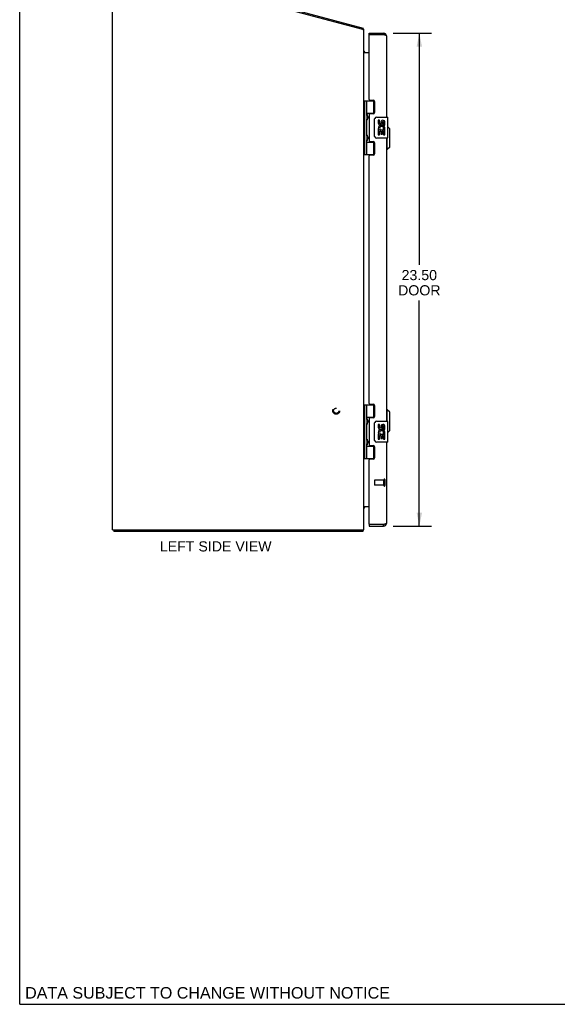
# Model space of a CAD drawing. Header units: inches. Extents: x 0 to 110, y 0 to 71.
# Tile 1 of 5: x 0 to 26, y 0 to 47. Entities that reach past the tile are written whole.
import ezdxf

# ---------------------------------------------------------------- set-up
doc = ezdxf.new("R2010")
doc.units = ezdxf.units.IN
doc.header["$LTSCALE"] = 6.032258
doc.header["$MEASUREMENT"] = 0
doc.linetypes.add('HIDDEN', pattern=[0.2, 0.1, -0.1])
doc.layers.get('0').update_dxf_attribs({"linetype": 'CONTINUOUS'})
for name, color, linetype in [('02___PRT_ALL_AXES', 7, 'CONTINUOUS'), ('DEFAULT_2', 8, 'HIDDEN'), ('DIMENSIONS', 7, 'CONTINUOUS')]:
    doc.layers.add(name, color=color, linetype=linetype)
doc.styles.get("Standard").update_dxf_attribs({"font": 'arial.ttf'})
doc.dimstyles.new('DIMSTYLE_1', dxfattribs={"dimtxt": 0.483871, "dimasz": 0.645161, "dimexe": 0.09, "dimexo": 0.07, "dimgap": 0.0375, "dimtad": 0, "dimtih": 1, "dimtoh": 1, "dimzin": 4, "dimdsep": 46, "dimtxsty": 'Standard', "dimblk": '_FILLED', "dimblk1": '_FILLED', "dimblk2": '_FILLED', "dimcen": 0.09, "dimazin": 1, "dimtfac": 1, "dimtofl": 0, "dimtmove": 0, "dimatfit": 3, "dimldrblk": '_FILLED', "dimfxl": 1, "dimtolj": 1, "dimtzin": 4, "dimarcsym": 0})

# ---------------------------------------------------------------- blocks, each defined once
blk = doc.blocks.new('_FILLED')
at = {"color": 0, "linetype": 'ByBlock'}
blk.add_solid([(0, 0), (-1, 0.2), (-1, -0.2)], dxfattribs=at)
blk = doc.blocks.new('*D10')
at = {"layer": 'DIMENSIONS', "color": 2, "linetype": 'Continuous'}
for p, q in [((17.816, 46.291), (19.648, 46.291)), ((19.067, 46.291), (19.067, 35.243)), ((19.067, 22.791), (19.067, 33.549)), ((17.816, 22.791), (19.648, 22.791))]:
    blk.add_line(p, q, dxfattribs=at)
at = {"layer": 'DIMENSIONS', "color": 2, "linetype": 'Continuous', "xscale": 0.6451612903, "yscale": 0.6451612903, "zscale": 0.6451612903}
for p, rotation in [((19.067, 46.291), 90), ((19.067, 22.791), 270)]:
    blk.add_blockref('_FILLED', p, dxfattribs=dict(at, rotation=rotation))
at = {"layer": 'DIMENSIONS', "color": 2, "linetype": 'Continuous', "insert": (19.067, 35.001), "char_height": 0.4839, "width": 2.02542, "attachment_point": 2, "line_spacing_factor": 0.9}
blk.add_mtext('23.50\\PDOOR', dxfattribs=at)

msp = doc.modelspace()

# ---------------------------------------------------------------- linework, layer by layer
at = {"color": 7, "linetype": 'Continuous'}
for p, q in [((0, 0), (0, 70.968)), ((16.363, 46.46), (16.382, 46.532)), ((16.394, 46.5), (16.368, 46.478)), ((16.674, 46.216), (16.674, 46.291)), ((16.689, 46.216), (16.674, 46.216)), ((17.364, 46.291), (17.364, 46.216)), ((16.431, 40.511), (16.431, 43.07)), ((16.431, 43.07), (16.915, 43.07)), ((16.471, 40.511), (16.471, 43.07)), ((16.569, 42.373), (16.569, 43.07)), ((16.884, 43.07), (16.884, 42.48)), ((16.426, 42.412), (16.431, 42.413)), ((16.569, 42.48), (16.916, 42.48)), ((16.581, 42.381), (16.582, 42.377)), ((16.582, 42.377), (16.584, 42.373)), ((16.584, 42.373), (16.585, 42.369)), ((16.585, 42.369), (16.592, 42.353)), ((16.585, 42.353), (16.585, 42.354)), ((16.585, 42.353), (16.585, 42.213)), ((16.592, 42.353), (16.594, 42.349)), ((16.594, 42.349), (16.595, 42.345)), ((16.858, 42.471), (16.909, 42.471)), ((17.034, 42.291), (17.544, 42.291)), ((17.559, 41.306), (17.559, 42.276)), ((16.426, 42.154), (16.431, 42.153)), ((16.569, 41.389), (16.569, 42.192)), ((16.58, 42.183), (16.579, 42.18)), ((16.582, 42.187), (16.58, 42.183)), ((16.583, 42.19), (16.582, 42.187)), ((16.585, 42.194), (16.583, 42.19)), ((16.585, 42.212), (16.585, 42.213)), ((16.585, 42.212), (16.585, 42.212)), ((16.588, 42.202), (16.585, 42.194)), ((16.59, 42.208), (16.588, 42.202)), ((16.593, 42.214), (16.59, 42.208)), ((16.594, 42.218), (16.593, 42.214)), ((16.596, 42.223), (16.594, 42.218)), ((16.598, 42.227), (16.596, 42.223)), ((16.934, 41.391), (16.934, 42.191)), ((17.657, 41.723), (17.559, 41.821)), ((16.426, 41.428), (16.431, 41.429)), ((16.581, 41.396), (16.582, 41.393)), ((16.582, 41.393), (16.584, 41.389)), ((16.584, 41.389), (16.585, 41.385)), ((16.585, 41.385), (16.592, 41.369)), ((16.585, 41.37), (16.585, 41.369)), ((16.585, 41.369), (16.585, 41.229)), ((16.592, 41.369), (16.594, 41.365)), ((16.594, 41.365), (16.595, 41.361)), ((17.657, 40.857), (17.657, 41.723)), ((16.426, 41.169), (16.431, 41.169)), ((16.569, 40.511), (16.569, 41.208)), ((16.569, 41.102), (16.916, 41.102)), ((16.58, 41.199), (16.579, 41.196)), ((16.582, 41.203), (16.58, 41.199)), ((16.583, 41.206), (16.582, 41.203)), ((16.585, 41.21), (16.583, 41.206)), ((16.585, 41.228), (16.585, 41.229)), ((16.585, 41.228), (16.585, 41.227)), ((16.588, 41.218), (16.585, 41.21)), ((16.59, 41.224), (16.588, 41.218)), ((16.593, 41.23), (16.59, 41.224)), ((16.594, 41.234), (16.593, 41.23)), ((16.596, 41.238), (16.594, 41.234)), ((16.598, 41.243), (16.596, 41.238)), ((16.909, 41.111), (16.858, 41.111)), ((16.884, 41.102), (16.884, 40.511)), ((17.544, 41.291), (17.034, 41.291)), ((17.538, 40.739), (17.538, 41.291)), ((17.657, 40.857), (17.538, 40.739)), ((16.431, 40.511), (16.915, 40.511)), ((17.538, 40.739), (17.499, 40.739)), ((16.431, 28.57), (16.915, 28.57)), ((16.431, 26.011), (16.431, 28.57)), ((16.471, 26.011), (16.471, 28.57)), ((16.569, 27.873), (16.569, 28.57)), ((16.884, 28.57), (16.884, 27.98)), ((17.538, 28.341), (17.499, 28.341)), ((17.657, 28.223), (17.538, 28.341)), ((17.538, 27.791), (17.538, 28.341)), ((17.657, 27.357), (17.657, 28.223)), ((16.426, 27.912), (16.431, 27.913)), ((16.569, 27.98), (16.916, 27.98)), ((16.569, 26.889), (16.569, 27.692)), ((16.581, 27.881), (16.582, 27.877)), ((16.582, 27.877), (16.584, 27.873)), ((16.584, 27.692), (16.582, 27.689)), ((16.584, 27.873), (16.585, 27.869)), ((16.586, 27.698), (16.584, 27.692)), ((16.585, 27.869), (16.592, 27.853)), ((16.585, 27.854), (16.585, 27.853)), ((16.585, 27.853), (16.585, 27.713)), ((16.585, 27.713), (16.585, 27.712)), ((16.585, 27.712), (16.585, 27.712)), ((16.591, 27.71), (16.586, 27.698)), ((16.594, 27.716), (16.591, 27.71)), ((16.592, 27.853), (16.594, 27.849)), ((16.595, 27.721), (16.594, 27.716)), ((16.597, 27.725), (16.595, 27.721)), ((16.858, 27.971), (16.909, 27.971)), ((16.934, 26.891), (16.934, 27.691)), ((17.034, 27.791), (17.544, 27.791)), ((17.559, 26.806), (17.559, 27.776)), ((16.426, 27.654), (16.431, 27.653)), ((16.582, 27.689), (16.581, 27.685)), ((17.657, 27.357), (17.559, 27.26)), ((16.426, 26.928), (16.431, 26.929)), ((16.581, 26.896), (16.582, 26.893)), ((16.582, 26.893), (16.584, 26.889)), ((16.584, 26.889), (16.585, 26.885)), ((16.585, 26.885), (16.592, 26.869)), ((16.585, 26.87), (16.585, 26.869)), ((16.585, 26.869), (16.585, 26.729)), ((16.592, 26.869), (16.594, 26.865)), ((16.594, 26.865), (16.595, 26.861)), ((17.544, 26.791), (17.034, 26.791)), ((16.426, 26.669), (16.431, 26.669)), ((16.569, 26.011), (16.569, 26.708)), ((16.569, 26.602), (16.916, 26.602)), ((16.58, 26.699), (16.579, 26.696)), ((16.582, 26.703), (16.58, 26.699)), ((16.583, 26.706), (16.582, 26.703)), ((16.585, 26.71), (16.583, 26.706)), ((16.585, 26.729), (16.585, 26.728)), ((16.585, 26.727), (16.585, 26.728)), ((16.588, 26.718), (16.585, 26.71)), ((16.59, 26.724), (16.588, 26.718)), ((16.593, 26.73), (16.59, 26.724)), ((16.594, 26.734), (16.593, 26.73)), ((16.596, 26.738), (16.594, 26.734)), ((16.598, 26.743), (16.596, 26.738)), ((16.909, 26.611), (16.858, 26.611)), ((16.884, 26.602), (16.884, 26.011)), ((16.431, 26.011), (16.915, 26.011)), ((4.489, 22.616), (4.489, 22.541)), ((16.363, 22.616), (16.363, 22.541)), ((16.384, 22.584), (16.363, 22.605)), ((16.674, 22.866), (16.689, 22.866)), ((16.674, 22.866), (16.674, 22.791)), ((17.364, 22.791), (17.364, 22.866)), ((0, 0), (109.677, 0))]:
    msp.add_line(p, q, dxfattribs=at)
at = {"color": 3, "linetype": 'Continuous'}
for p, q in [((4.426, 22.616), (4.426, 49.638)), ((4.492, 49.718), (16.382, 46.532)), ((16.366, 46.459), (4.501, 49.638)), ((16.366, 46.459), (16.426, 46.459)), ((16.426, 22.616), (16.426, 46.459)), ((16.674, 46.291), (17.364, 46.291)), ((16.674, 43.132), (16.674, 46.201)), ((17.364, 46.216), (16.689, 46.216)), ((17.499, 46.156), (17.499, 42.291)), ((16.441, 45.366), (16.674, 45.366)), ((16.705, 43.101), (16.861, 43.101)), ((16.924, 43.038), (16.924, 42.511)), ((16.674, 42.417), (16.674, 41.164)), ((16.861, 42.448), (16.705, 42.448)), ((16.705, 41.133), (16.861, 41.133)), ((16.924, 41.07), (16.924, 40.543)), ((17.499, 41.291), (17.499, 27.791)), ((16.674, 28.632), (16.674, 40.449)), ((16.861, 40.48), (16.705, 40.48)), ((16.705, 28.601), (16.861, 28.601)), ((16.924, 28.538), (16.924, 28.011)), ((16.674, 27.917), (16.674, 26.664)), ((16.861, 27.948), (16.705, 27.948)), ((17.499, 26.791), (17.499, 22.926)), ((16.705, 26.633), (16.861, 26.633)), ((16.924, 26.57), (16.924, 26.043)), ((16.674, 22.881), (16.674, 25.949)), ((16.861, 25.98), (16.705, 25.98)), ((16.437, 23.699), (16.435, 23.701)), ((16.674, 23.716), (16.441, 23.716)), ((4.426, 22.616), (16.426, 22.616)), ((16.363, 22.541), (4.489, 22.541)), ((16.674, 22.791), (17.364, 22.791)), ((17.364, 22.866), (16.689, 22.866)), ((17.38, 22.87), (17.364, 22.866))]:
    msp.add_line(p, q, dxfattribs=at)
for points in [[(16.389, 46.514), (16.389, 46.518), (16.388, 46.52), (16.388, 46.522), (16.388, 46.524), (16.387, 46.525), (16.387, 46.527), (16.386, 46.528), (16.386, 46.53), (16.385, 46.53), (16.384, 46.531), (16.383, 46.532), (16.383, 46.532), (16.382, 46.532)], [(16.394, 46.5), (16.393, 46.501), (16.393, 46.502), (16.392, 46.504), (16.391, 46.506), (16.391, 46.508), (16.39, 46.51), (16.39, 46.512), (16.389, 46.514)], [(17.499, 46.156), (17.499, 46.158), (17.498, 46.16), (17.497, 46.163), (17.495, 46.165), (17.493, 46.167), (17.49, 46.169), (17.487, 46.172), (17.484, 46.174), (17.48, 46.176), (17.475, 46.179), (17.47, 46.181), (17.465, 46.183), (17.46, 46.186), (17.454, 46.188), (17.447, 46.19), (17.441, 46.193), (17.434, 46.195), (17.427, 46.197), (17.419, 46.199), (17.412, 46.202), (17.404, 46.204), (17.396, 46.206), (17.388, 46.209), (17.38, 46.211), (17.364, 46.216)], [(16.441, 45.366), (16.442, 45.367), (16.442, 45.368), (16.442, 45.369), (16.442, 45.37), (16.441, 45.372), (16.441, 45.373), (16.44, 45.375), (16.439, 45.376), (16.438, 45.378), (16.437, 45.379), (16.436, 45.38), (16.434, 45.381), (16.433, 45.383), (16.432, 45.384), (16.431, 45.385), (16.429, 45.386), (16.428, 45.387), (16.428, 45.389), (16.427, 45.39), (16.426, 45.391), (16.426, 45.392), (16.426, 45.394)], [(16.441, 45.392), (16.442, 45.392), (16.442, 45.391), (16.442, 45.391), (16.442, 45.39), (16.441, 45.389), (16.441, 45.388), (16.44, 45.387), (16.44, 45.386), (16.439, 45.385), (16.438, 45.384), (16.437, 45.383), (16.435, 45.381)], [(16.441, 23.716), (16.442, 23.715), (16.442, 23.713), (16.442, 23.712), (16.442, 23.711), (16.441, 23.709), (16.441, 23.708), (16.44, 23.706), (16.439, 23.705), (16.438, 23.704), (16.437, 23.702), (16.436, 23.701), (16.434, 23.7), (16.433, 23.699), (16.432, 23.698), (16.431, 23.696), (16.429, 23.695), (16.428, 23.694), (16.428, 23.693), (16.427, 23.691), (16.426, 23.69), (16.426, 23.689), (16.426, 23.688)], [(16.441, 23.689), (16.442, 23.69), (16.442, 23.69), (16.442, 23.69), (16.442, 23.691), (16.442, 23.692), (16.441, 23.692), (16.441, 23.693), (16.44, 23.694), (16.439, 23.695), (16.438, 23.696), (16.438, 23.697), (16.437, 23.699)], [(16.373, 22.557), (16.373, 22.555), (16.372, 22.553), (16.372, 22.551), (16.371, 22.549), (16.37, 22.548), (16.37, 22.546), (16.369, 22.545), (16.368, 22.544), (16.368, 22.543), (16.367, 22.542), (16.366, 22.542), (16.366, 22.541), (16.365, 22.541), (16.364, 22.541), (16.363, 22.541)], [(16.384, 22.584), (16.383, 22.583), (16.382, 22.581), (16.381, 22.58), (16.38, 22.578), (16.379, 22.576), (16.378, 22.574), (16.377, 22.571), (16.377, 22.569), (16.376, 22.566), (16.375, 22.564), (16.373, 22.557)], [(17.499, 22.926), (17.499, 22.923), (17.498, 22.921), (17.497, 22.919), (17.495, 22.916), (17.493, 22.914), (17.49, 22.912), (17.487, 22.909), (17.484, 22.907), (17.48, 22.905), (17.475, 22.903), (17.47, 22.9), (17.465, 22.898), (17.46, 22.896), (17.454, 22.893), (17.447, 22.891), (17.441, 22.889), (17.434, 22.886), (17.427, 22.884), (17.419, 22.882), (17.412, 22.879), (17.404, 22.877), (17.396, 22.875), (17.388, 22.873), (17.38, 22.87)]]:
    msp.add_lwpolyline(points, dxfattribs=at)
at = {"color": 7, "linetype": 'Continuous'}
for points in [[(16.569, 42.428), (16.569, 42.427), (16.569, 42.427), (16.569, 42.426), (16.569, 42.425), (16.569, 42.424), (16.569, 42.423), (16.569, 42.422), (16.569, 42.421), (16.57, 42.42), (16.57, 42.418), (16.57, 42.417), (16.57, 42.416), (16.57, 42.415), (16.571, 42.414), (16.571, 42.413), (16.571, 42.412), (16.571, 42.41), (16.572, 42.409), (16.572, 42.408), (16.572, 42.406), (16.573, 42.405), (16.573, 42.404), (16.573, 42.402), (16.574, 42.401), (16.574, 42.4), (16.575, 42.398), (16.575, 42.397), (16.576, 42.395), (16.576, 42.394), (16.577, 42.392), (16.577, 42.391), (16.578, 42.389), (16.578, 42.387), (16.579, 42.386), (16.58, 42.384), (16.581, 42.381)], [(16.595, 42.345), (16.597, 42.341), (16.598, 42.339), (16.598, 42.337), (16.599, 42.335), (16.6, 42.333), (16.601, 42.331), (16.601, 42.329), (16.602, 42.327), (16.603, 42.325), (16.603, 42.323), (16.604, 42.321), (16.604, 42.319), (16.605, 42.318), (16.605, 42.316), (16.606, 42.314), (16.606, 42.313), (16.607, 42.311), (16.607, 42.31), (16.607, 42.308), (16.608, 42.307), (16.608, 42.305), (16.608, 42.304), (16.609, 42.302), (16.609, 42.301), (16.609, 42.3), (16.609, 42.298), (16.61, 42.297), (16.61, 42.295), (16.61, 42.294), (16.61, 42.293), (16.61, 42.292), (16.61, 42.29), (16.61, 42.289), (16.61, 42.288), (16.61, 42.287), (16.61, 42.285), (16.61, 42.284), (16.61, 42.283), (16.61, 42.282), (16.61, 42.28), (16.61, 42.279), (16.61, 42.278), (16.61, 42.276), (16.61, 42.275), (16.61, 42.274), (16.61, 42.273), (16.61, 42.271), (16.61, 42.27), (16.61, 42.269), (16.609, 42.267), (16.609, 42.266), (16.609, 42.265), (16.609, 42.263), (16.608, 42.262), (16.608, 42.26), (16.608, 42.259), (16.607, 42.257), (16.607, 42.256), (16.607, 42.254), (16.606, 42.253), (16.606, 42.251), (16.605, 42.249), (16.605, 42.248), (16.604, 42.246), (16.604, 42.244), (16.603, 42.242), (16.603, 42.241), (16.602, 42.239), (16.601, 42.237), (16.601, 42.235), (16.6, 42.233), (16.599, 42.231), (16.598, 42.229), (16.598, 42.227)], [(16.579, 42.18), (16.578, 42.178), (16.578, 42.177), (16.577, 42.175), (16.577, 42.173), (16.576, 42.172), (16.576, 42.17), (16.575, 42.169), (16.575, 42.167), (16.574, 42.166), (16.574, 42.164), (16.573, 42.163), (16.573, 42.162), (16.573, 42.16), (16.572, 42.159), (16.572, 42.158), (16.572, 42.156), (16.571, 42.155), (16.571, 42.154), (16.571, 42.153), (16.571, 42.152), (16.57, 42.15), (16.57, 42.149), (16.57, 42.148), (16.57, 42.147), (16.57, 42.146), (16.569, 42.145), (16.569, 42.144), (16.569, 42.143), (16.569, 42.142), (16.569, 42.141), (16.569, 42.14), (16.569, 42.139), (16.569, 42.138), (16.569, 42.137)], [(16.934, 42.191), (16.934, 42.197), (16.935, 42.203), (16.936, 42.209), (16.937, 42.215), (16.939, 42.221), (16.941, 42.227)], [(16.569, 41.444), (16.569, 41.443), (16.569, 41.442), (16.569, 41.441), (16.569, 41.44), (16.569, 41.439), (16.569, 41.438), (16.569, 41.437), (16.569, 41.436), (16.57, 41.435), (16.57, 41.434), (16.57, 41.433), (16.57, 41.432), (16.57, 41.431), (16.571, 41.43), (16.571, 41.428), (16.571, 41.427), (16.571, 41.426), (16.572, 41.425), (16.572, 41.424), (16.572, 41.422), (16.573, 41.421), (16.573, 41.42), (16.573, 41.418), (16.574, 41.417), (16.574, 41.415), (16.575, 41.414), (16.575, 41.412), (16.576, 41.411), (16.576, 41.409), (16.577, 41.408), (16.577, 41.406), (16.578, 41.405), (16.578, 41.403), (16.579, 41.401), (16.58, 41.4), (16.581, 41.396)], [(16.595, 41.361), (16.597, 41.357), (16.598, 41.354), (16.598, 41.352), (16.599, 41.35), (16.6, 41.348), (16.601, 41.346), (16.601, 41.344), (16.602, 41.343), (16.603, 41.341), (16.603, 41.339), (16.604, 41.337), (16.604, 41.335), (16.605, 41.334), (16.605, 41.332), (16.606, 41.33), (16.606, 41.329), (16.607, 41.327), (16.607, 41.325), (16.607, 41.324), (16.608, 41.322), (16.608, 41.321), (16.608, 41.319), (16.609, 41.318), (16.609, 41.317), (16.609, 41.315), (16.609, 41.314), (16.61, 41.313), (16.61, 41.311), (16.61, 41.31), (16.61, 41.309), (16.61, 41.307), (16.61, 41.306), (16.61, 41.305), (16.61, 41.304), (16.61, 41.302), (16.61, 41.301), (16.61, 41.3), (16.61, 41.299), (16.61, 41.297), (16.61, 41.296), (16.61, 41.295), (16.61, 41.294), (16.61, 41.292), (16.61, 41.291), (16.61, 41.29), (16.61, 41.288), (16.61, 41.287), (16.61, 41.286), (16.61, 41.284), (16.609, 41.283), (16.609, 41.282), (16.609, 41.28), (16.609, 41.279), (16.608, 41.278), (16.608, 41.276), (16.608, 41.275), (16.607, 41.273), (16.607, 41.272), (16.607, 41.27), (16.606, 41.268), (16.606, 41.267), (16.605, 41.265), (16.605, 41.264), (16.604, 41.262), (16.604, 41.26), (16.603, 41.258), (16.603, 41.256), (16.602, 41.255), (16.601, 41.253), (16.601, 41.251), (16.6, 41.249), (16.599, 41.247), (16.598, 41.245), (16.598, 41.243)], [(16.941, 41.354), (16.939, 41.36), (16.937, 41.366), (16.936, 41.372), (16.935, 41.378), (16.934, 41.384), (16.934, 41.391)], [(16.579, 41.196), (16.578, 41.194), (16.578, 41.192), (16.577, 41.191), (16.577, 41.189), (16.576, 41.188), (16.576, 41.186), (16.575, 41.185), (16.575, 41.183), (16.574, 41.182), (16.574, 41.18), (16.573, 41.179), (16.573, 41.177), (16.573, 41.176), (16.572, 41.175), (16.572, 41.174), (16.572, 41.172), (16.571, 41.171), (16.571, 41.17), (16.571, 41.169), (16.571, 41.167), (16.57, 41.166), (16.57, 41.165), (16.57, 41.164), (16.57, 41.163), (16.57, 41.162), (16.569, 41.161), (16.569, 41.16), (16.569, 41.159), (16.569, 41.158), (16.569, 41.157), (16.569, 41.156), (16.569, 41.155), (16.569, 41.154), (16.569, 41.153)], [(16.569, 27.928), (16.569, 27.927), (16.569, 27.927), (16.569, 27.926), (16.569, 27.925), (16.569, 27.924), (16.569, 27.923), (16.569, 27.922), (16.569, 27.921), (16.57, 27.92), (16.57, 27.918), (16.57, 27.917), (16.57, 27.916), (16.57, 27.915), (16.571, 27.914), (16.571, 27.913), (16.571, 27.912), (16.571, 27.91), (16.572, 27.909), (16.572, 27.908), (16.572, 27.906), (16.573, 27.905), (16.573, 27.904), (16.573, 27.902), (16.574, 27.901), (16.574, 27.9), (16.575, 27.898), (16.575, 27.897), (16.576, 27.895), (16.576, 27.894), (16.577, 27.892), (16.577, 27.891), (16.578, 27.889), (16.578, 27.887), (16.579, 27.886), (16.58, 27.884), (16.581, 27.881)], [(16.594, 27.849), (16.595, 27.845), (16.596, 27.843)], [(16.596, 27.843), (16.598, 27.839), (16.598, 27.837), (16.599, 27.835), (16.6, 27.833), (16.601, 27.831), (16.601, 27.829), (16.602, 27.827), (16.603, 27.825), (16.603, 27.823), (16.604, 27.821), (16.604, 27.819), (16.605, 27.818), (16.605, 27.816), (16.606, 27.814), (16.606, 27.813), (16.607, 27.811), (16.607, 27.81), (16.607, 27.808), (16.608, 27.807), (16.608, 27.805), (16.608, 27.804), (16.609, 27.802), (16.609, 27.801), (16.609, 27.8), (16.609, 27.798), (16.61, 27.797), (16.61, 27.795), (16.61, 27.794), (16.61, 27.793), (16.61, 27.792), (16.61, 27.79), (16.61, 27.789), (16.61, 27.788), (16.61, 27.787), (16.61, 27.785), (16.61, 27.784), (16.61, 27.783), (16.61, 27.782), (16.61, 27.78), (16.61, 27.779), (16.61, 27.778), (16.61, 27.776), (16.61, 27.775), (16.61, 27.774), (16.61, 27.773), (16.61, 27.771), (16.61, 27.77), (16.61, 27.769), (16.609, 27.767), (16.609, 27.766), (16.609, 27.765), (16.609, 27.763), (16.608, 27.762), (16.608, 27.76), (16.608, 27.759), (16.607, 27.757), (16.607, 27.756), (16.607, 27.754), (16.606, 27.753), (16.606, 27.751), (16.605, 27.749), (16.605, 27.748), (16.604, 27.746), (16.604, 27.744), (16.603, 27.742), (16.603, 27.741), (16.602, 27.739), (16.601, 27.737), (16.601, 27.735), (16.6, 27.733), (16.599, 27.731), (16.598, 27.729), (16.598, 27.727), (16.597, 27.725)], [(16.934, 27.691), (16.934, 27.697), (16.935, 27.703), (16.936, 27.709), (16.937, 27.715), (16.939, 27.721), (16.941, 27.727)], [(16.579, 27.68), (16.578, 27.678), (16.578, 27.677), (16.577, 27.675), (16.577, 27.673), (16.576, 27.672), (16.576, 27.67), (16.575, 27.669), (16.575, 27.667), (16.574, 27.666), (16.574, 27.664), (16.573, 27.663), (16.573, 27.662), (16.573, 27.66), (16.572, 27.659), (16.572, 27.658), (16.572, 27.656), (16.571, 27.655), (16.571, 27.654), (16.571, 27.653), (16.571, 27.652), (16.57, 27.65), (16.57, 27.649), (16.57, 27.648), (16.57, 27.647), (16.57, 27.646), (16.569, 27.645), (16.569, 27.644), (16.569, 27.643), (16.569, 27.642), (16.569, 27.641), (16.569, 27.64), (16.569, 27.639), (16.569, 27.638), (16.569, 27.637)], [(16.581, 27.685), (16.58, 27.683), (16.579, 27.68)], [(16.569, 26.944), (16.569, 26.943), (16.569, 26.942), (16.569, 26.941), (16.569, 26.94), (16.569, 26.939), (16.569, 26.938), (16.569, 26.937), (16.569, 26.936), (16.57, 26.935), (16.57, 26.934), (16.57, 26.933), (16.57, 26.932), (16.57, 26.931), (16.571, 26.93), (16.571, 26.928), (16.571, 26.927), (16.571, 26.926), (16.572, 26.925), (16.572, 26.924), (16.572, 26.922), (16.573, 26.921), (16.573, 26.92), (16.573, 26.918), (16.574, 26.917), (16.574, 26.915), (16.575, 26.914), (16.575, 26.912), (16.576, 26.911), (16.576, 26.909), (16.577, 26.908), (16.577, 26.906), (16.578, 26.905), (16.578, 26.903), (16.579, 26.901), (16.58, 26.9), (16.581, 26.896)], [(16.595, 26.861), (16.597, 26.857), (16.598, 26.854), (16.598, 26.852), (16.599, 26.85), (16.6, 26.848), (16.601, 26.846), (16.601, 26.844), (16.602, 26.843), (16.603, 26.841), (16.603, 26.839), (16.604, 26.837), (16.604, 26.835), (16.605, 26.834), (16.605, 26.832), (16.606, 26.83), (16.606, 26.829), (16.607, 26.827), (16.607, 26.825), (16.607, 26.824), (16.608, 26.822), (16.608, 26.821), (16.608, 26.819), (16.609, 26.818), (16.609, 26.817), (16.609, 26.815), (16.609, 26.814), (16.61, 26.813), (16.61, 26.811), (16.61, 26.81), (16.61, 26.809), (16.61, 26.807), (16.61, 26.806), (16.61, 26.805), (16.61, 26.804), (16.61, 26.802), (16.61, 26.801), (16.61, 26.8), (16.61, 26.799), (16.61, 26.797), (16.61, 26.796), (16.61, 26.795), (16.61, 26.794), (16.61, 26.792), (16.61, 26.791), (16.61, 26.79), (16.61, 26.788), (16.61, 26.787), (16.61, 26.786), (16.61, 26.784), (16.609, 26.783), (16.609, 26.782), (16.609, 26.78), (16.609, 26.779), (16.608, 26.778), (16.608, 26.776), (16.608, 26.775), (16.607, 26.773), (16.607, 26.772), (16.607, 26.77), (16.606, 26.768), (16.606, 26.767), (16.605, 26.765), (16.605, 26.764), (16.604, 26.762), (16.604, 26.76), (16.603, 26.758), (16.603, 26.756), (16.602, 26.755), (16.601, 26.753), (16.601, 26.751), (16.6, 26.749), (16.599, 26.747), (16.598, 26.745), (16.598, 26.743)], [(16.941, 26.854), (16.939, 26.86), (16.937, 26.866), (16.936, 26.872), (16.935, 26.878), (16.934, 26.884), (16.934, 26.891)], [(16.579, 26.696), (16.578, 26.694), (16.578, 26.692), (16.577, 26.691), (16.577, 26.689), (16.576, 26.688), (16.576, 26.686), (16.575, 26.685), (16.575, 26.683), (16.574, 26.682), (16.574, 26.68), (16.573, 26.679), (16.573, 26.677), (16.573, 26.676), (16.572, 26.675), (16.572, 26.674), (16.572, 26.672), (16.571, 26.671), (16.571, 26.67), (16.571, 26.669), (16.571, 26.667), (16.57, 26.666), (16.57, 26.665), (16.57, 26.664), (16.57, 26.663), (16.57, 26.662), (16.569, 26.661), (16.569, 26.66), (16.569, 26.659), (16.569, 26.658), (16.569, 26.657), (16.569, 26.656), (16.569, 26.655), (16.569, 26.654), (16.569, 26.653)]]:
    msp.add_lwpolyline(points, dxfattribs=at)
at = {"color": 3, "linetype": 'Continuous'}
for centre, radius, start, end in [((16.281, 46.409), 0.145, 20.0476, 38.6719), ((16.689, 46.201), 0.015, 90, 180), ((17.364, 46.156), 0.135, 0, 90), ((16.496, 45.436), 0.07, 180, 270), ((16.705, 43.132), 0.031, 180, 270), ((16.861, 43.038), 0.063, 0, 90), ((16.705, 42.417), 0.031, 90, 180), ((16.861, 42.511), 0.063, 270, 360), ((16.705, 41.164), 0.031, 180, 270), ((16.861, 41.07), 0.063, 0, 90), ((16.705, 40.449), 0.031, 90, 180), ((16.861, 40.543), 0.063, 270, 360), ((16.705, 28.632), 0.031, 180, 270), ((16.861, 28.538), 0.063, 0, 90), ((16.705, 27.917), 0.031, 90, 180), ((16.861, 28.011), 0.063, 270, 360), ((16.705, 26.664), 0.031, 180, 270), ((16.861, 26.57), 0.063, 0, 90), ((16.705, 25.949), 0.031, 90, 180), ((16.861, 26.043), 0.063, 270, 360), ((16.496, 23.646), 0.07, 90, 180), ((16.281, 22.686), 0.145, 315.3986, 331.1263), ((16.689, 22.881), 0.015, 180, 270), ((17.364, 22.926), 0.135, 270, 360)]:
    msp.add_arc(centre, radius, start, end, dxfattribs=at)
at = {"color": 7, "linetype": 'Continuous'}
for centre, radius, start, end in [((17.364, 46.156), 0.06, 58.1737, 90), ((16.495, 42.353), 0.09, 0.672, 34.9249), ((17.034, 42.191), 0.1, 90, 158.7946), ((17.544, 42.276), 0.015, 0, 90), ((16.495, 42.213), 0.09, 325.0751, 359.328), ((16.495, 41.369), 0.09, 0.672, 34.9249), ((17.034, 41.391), 0.1, 201.205, 270), ((17.544, 41.306), 0.015, 270, 360), ((16.495, 41.229), 0.09, 325.0751, 359.328), ((16.495, 27.853), 0.09, 0.672, 34.9249), ((16.495, 27.713), 0.09, 325.0751, 359.328), ((17.034, 27.691), 0.1, 90, 158.7946), ((17.544, 27.776), 0.015, 0, 90), ((16.495, 26.869), 0.09, 0.672, 34.9249), ((17.034, 26.891), 0.1, 201.205, 270), ((17.544, 26.806), 0.015, 270, 360), ((16.495, 26.729), 0.09, 325.0751, 359.328), ((17.364, 22.926), 0.06, 270, 301.8259)]:
    msp.add_arc(centre, radius, start, end, dxfattribs=at)
for centre in [(16.664, 42.283), (16.664, 41.299), (16.664, 27.783), (16.664, 26.799)]:
    msp.add_ellipse(centre, major_axis=(0, 0.188), ratio=0.57735, start_param=1.066602, end_param=2.074991, dxfattribs=at)
at = {"layer": '02___PRT_ALL_AXES', "color": 7, "linetype": 'Continuous'}
for p, q in [((16.858, 42.471), (16.858, 42.448)), ((17.109, 42.136), (17.109, 42)), ((17.172, 42.136), (17.109, 42.136)), ((17.172, 42), (17.172, 42.136)), ((17.237, 42.063), (17.237, 41.994)), ((17.298, 42), (17.298, 42.042)), ((17.361, 41.906), (17.361, 42.042)), ((17.361, 41.906), (17.422, 41.906)), ((17.422, 41.906), (17.422, 42.063)), ((17.422, 41.722), (17.422, 41.775)), ((17.109, 41.675), (17.109, 41.445)), ((17.128, 41.675), (17.109, 41.675)), ((17.109, 41.445), (17.172, 41.445)), ((17.162, 41.675), (17.189, 41.694)), ((17.162, 41.675), (17.422, 41.675)), ((17.172, 41.445), (17.172, 41.612)), ((17.172, 41.612), (17.237, 41.612)), ((17.237, 41.612), (17.237, 41.476)), ((17.237, 41.476), (17.298, 41.476)), ((17.298, 41.612), (17.361, 41.612)), ((17.298, 41.476), (17.298, 41.612)), ((17.353, 41.711), (17.411, 41.686)), ((17.361, 41.445), (17.361, 41.612)), ((17.361, 41.445), (17.422, 41.445)), ((17.422, 41.445), (17.422, 41.675)), ((16.858, 41.133), (16.858, 41.111)), ((16.858, 27.971), (16.858, 27.948)), ((17.172, 27.636), (17.109, 27.636)), ((17.109, 27.636), (17.109, 27.5)), ((17.172, 27.5), (17.172, 27.636)), ((17.237, 27.563), (17.237, 27.494)), ((17.298, 27.5), (17.298, 27.542)), ((17.361, 27.406), (17.361, 27.542)), ((17.361, 27.406), (17.422, 27.406)), ((17.422, 27.406), (17.422, 27.563)), ((17.422, 27.222), (17.422, 27.275)), ((17.128, 27.175), (17.109, 27.175)), ((17.109, 27.175), (17.109, 26.945)), ((17.109, 26.945), (17.172, 26.945)), ((17.162, 27.175), (17.189, 27.194)), ((17.162, 27.175), (17.422, 27.175)), ((17.172, 27.112), (17.237, 27.112)), ((17.172, 26.945), (17.172, 27.112)), ((17.237, 27.112), (17.237, 26.976)), ((17.237, 26.976), (17.298, 26.976)), ((17.298, 27.112), (17.361, 27.112)), ((17.298, 26.976), (17.298, 27.112)), ((17.353, 27.211), (17.411, 27.186)), ((17.361, 26.945), (17.361, 27.112)), ((17.361, 26.945), (17.422, 26.945)), ((17.422, 26.945), (17.422, 27.175)), ((16.858, 26.633), (16.858, 26.611))]:
    msp.add_line(p, q, dxfattribs=at)
at = {"layer": '02___PRT_ALL_AXES', "color": 8, "linetype": 'HIDDEN'}
for p, q in [((17.381, 24.99), (16.934, 24.99)), ((17.381, 24.742), (17.381, 24.99)), ((17.381, 24.742), (16.934, 24.742))]:
    msp.add_line(p, q, dxfattribs=at)
msp.add_circle((15.101, 28.291), 0.124, dxfattribs=at)
at = {"layer": '02___PRT_ALL_AXES', "color": 7, "linetype": 'Continuous'}
for centre, radius, start, end in [((17.204, 42), 0.0943, 180, 360), ((17.263, 41.748), 0.154, 161.4199, 206.1963), ((17.267, 41.749), 0.157, 9.7031, 161.8791), ((17.204, 42), 0.0314, 180, 261.2295), ((17.267, 41.749), 0.0943, 336.5966, 215.1122), ((17.203, 42.005), 0.0362, 263.4285, 341.7628), ((17.33, 42.042), 0.0943, 71.7267, 167.4338), ((17.329, 42.042), 0.0314, 0, 180.0485), ((17.33, 42.042), 0.0943, 12.5402, 71.701), ((17.267, 41.749), 0.157, 205.737, 207.8532), ((17.267, 41.749), 0.157, 336.5966, 350.2969), ((17.204, 27.5), 0.0943, 180, 360), ((17.263, 27.248), 0.154, 161.4199, 206.1963), ((17.267, 27.249), 0.157, 9.7031, 161.8791), ((17.204, 27.5), 0.0314, 180, 261.2295), ((17.267, 27.249), 0.0943, 336.5966, 215.1122), ((17.203, 27.505), 0.0362, 263.4285, 341.7628), ((17.33, 27.542), 0.0943, 71.7267, 167.4338), ((17.329, 27.542), 0.0314, 0, 180.0485), ((17.33, 27.542), 0.0943, 12.5402, 71.701), ((17.267, 27.249), 0.157, 336.5966, 350.2969), ((17.267, 27.249), 0.157, 205.737, 207.8532)]:
    msp.add_arc(centre, radius, start, end, dxfattribs=at)
at = {"layer": 'DEFAULT_2', "color": 8, "linetype": 'HIDDEN'}
for p, q in [((16.924, 24.98), (16.924, 24.752)), ((17.381, 25.008), (17.381, 24.724)), ((17.424, 25.008), (17.424, 24.724))]:
    msp.add_line(p, q, dxfattribs=at)
for radius in [0.164, 0.124]:
    msp.add_circle((15.101, 28.291), radius, dxfattribs=at)
for centre, radius, start, end in [((16.934, 24.98), 0.01, 90, 180), ((17.403, 25.008), 0.0215, 0, 180), ((16.934, 24.752), 0.01, 180, 270), ((17.403, 24.724), 0.0215, 180, 360)]:
    msp.add_arc(centre, radius, start, end, dxfattribs=at)

# ---------------------------------------------------------------- texts
at = {"layer": 'DIMENSIONS', "color": 2, "linetype": 'Continuous', "attachment_point": 2, "line_spacing_factor": 0.9}
for s, insert, char_height, width in [('LEFT SIDE VIEW', (9.352, 22.07), 0.48387, 5.32078), ('DATA SUBJECT TO CHANGE WITHOUT NOTICE', (8.963, 0.821), 0.54839, 17.37307)]:
    msp.add_mtext(s, dxfattribs=dict(at, insert=insert, char_height=char_height, width=width))

# ---------------------------------------------------------------- dimensions: what is measured, and where the dimension line sits
at = {"layer": 'DIMENSIONS', "color": 2, "linetype": 'Continuous'}
dim = msp.add_linear_dim(base=(19.067, 22.791), p1=(17.746, 46.291), p2=(17.746, 22.791), angle=270, text='<>\\PDOOR', dimstyle='DIMSTYLE_1', dxfattribs=at)
dim.commit()
dim.dimension.update_dxf_attribs({"geometry": '*D10', "text_midpoint": (19.067, 34.396), "dimtype": 160})

doc.saveas('drawing.dxf')
